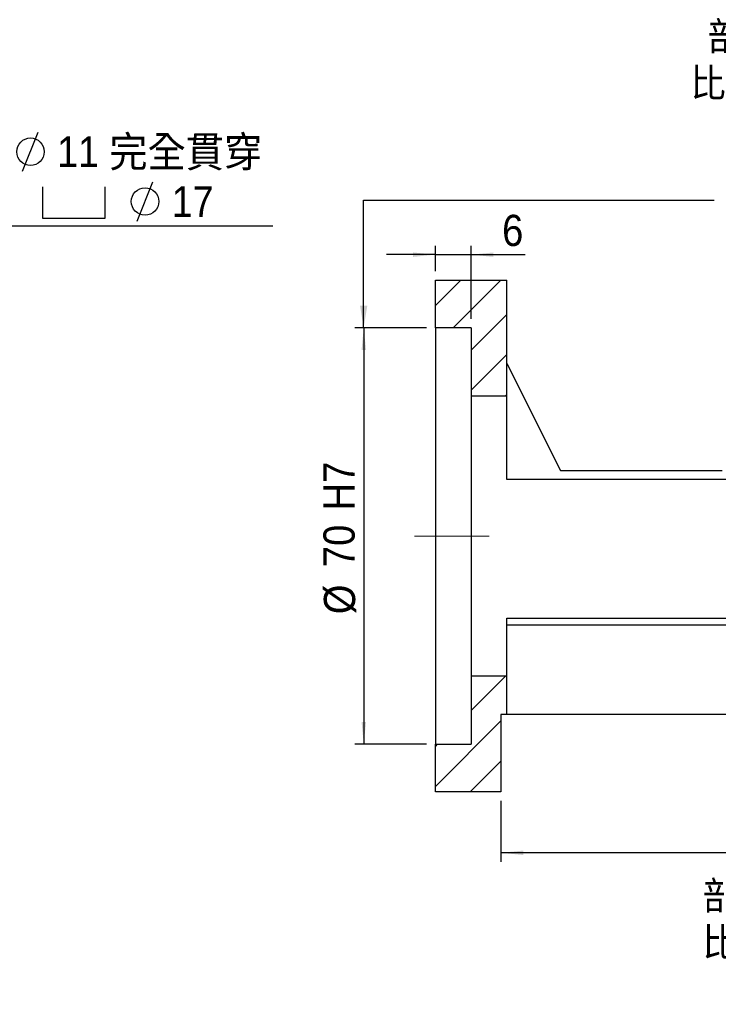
# Model space of a CAD drawing. Header units: millimetres. Extents: x 57 to 403, y 4 to 301.
# Tile 2 of 4: x 179 to 297, y 4 to 169. Entities that reach past the tile are written whole.
import ezdxf

# ---------------------------------------------------------------- set-up
doc = ezdxf.new("R2010")
doc.units = ezdxf.units.MM
doc.header["$LTSCALE"] = 1.5
doc.linetypes.add('CENTERX2', pattern=[20.32, 12.7, -2.54, 2.54, -2.54])
doc.layers.add('FORMAT', color=7, linetype='Continuous')
doc.styles.add('SLDTEXTSTYLE0', font='GOTHIC.TTF', dxfattribs={"width": 0.913, "bigfont": 'bigfont'})
doc.styles.add('SLDTEXTSTYLE1', font='GOTHIC.TTF', dxfattribs={"width": 0.913})
doc.styles.get("Standard").update_dxf_attribs({"font": 'GOTHIC.TTF'})
doc.dimstyles.new('SLDDIMSTYLE0', dxfattribs={"dimtxt": 5.25, "dimasz": 3.75, "dimexe": 0, "dimexo": 0.0625, "dimgap": 1.3125, "dimtad": 1, "dimrnd": 1e-09, "dimzin": 12, "dimdsep": 46, "dimtxsty": 'SLDTEXTSTYLE1', "dimsah": 1, "dimcen": 0.09, "dimadec": 0, "dimazin": 3, "dimtfac": 1, "dimtofl": 0, "dimtmove": 0, "dimatfit": 3, "dimfxl": 0, "dimfrac": 2, "dimtolj": 1, "dimtzin": 12, "dimarcsym": 0})
doc.dimstyles.new('SLDDIMSTYLE2', dxfattribs={"dimtxt": 0.18, "dimasz": 3.75, "dimexe": 0, "dimexo": 0.0625, "dimgap": 0, "dimtad": 0, "dimtih": 1, "dimtoh": 1, "dimdec": 0, "dimrnd": 1e-09, "dimzin": 0, "dimdsep": 46, "dimtxsty": 'Standard', "dimsah": 1, "dimcen": 0.09, "dimadec": 0, "dimazin": 0, "dimtfac": 3.75, "dimtdec": 0, "dimtofl": 0, "dimtmove": 0, "dimatfit": 3, "dimfxl": 0, "dimfrac": 2, "dimtolj": 1, "dimtzin": 0, "dimarcsym": 0})
doc.dimstyles.new('SLDDIMSTYLE5', dxfattribs={"dimtxt": 5.25, "dimasz": 3.75, "dimexe": 0, "dimexo": 0.0625, "dimgap": 1.3125, "dimtad": 1, "dimrnd": 1e-09, "dimzin": 12, "dimdsep": 46, "dimtxsty": 'SLDTEXTSTYLE1', "dimsah": 1, "dimcen": 0.09, "dimadec": 0, "dimazin": 3, "dimtfac": 1, "dimtmove": 0, "dimatfit": 0, "dimfxl": 0, "dimfrac": 2, "dimtolj": 1, "dimtzin": 12, "dimarcsym": 0})

# ---------------------------------------------------------------- blocks, each defined once
blk = doc.blocks.new('SW_SYMBOL_HOLE_DIAM')
at = {"layer": 'FORMAT', "color": 0}
blk.add_line((450, 0), (1050, 1500), dxfattribs=at)
blk.add_circle((750, 750), 525, dxfattribs=at)
blk = doc.blocks.new('SW_SYMBOL_HOLE_SPOT')
at = {"layer": 'FORMAT', "color": 0}
for p, q in [((0, 1312.5), (0, 112.5)), ((2400, 112.5), (2400, 1312.5)), ((0, 112.5), (2400, 112.5))]:
    blk.add_line(p, q, dxfattribs=at)
blk = doc.blocks.new('SW_NOTE_0')
at = {"layer": 'FORMAT', "color": 0}
blk.add_line((50.74, 0), (0, 0), dxfattribs=at)
at = {"layer": 'FORMAT', "color": 0, "xscale": 0.0043935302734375, "yscale": 0.0043935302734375, "zscale": 0.0043935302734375}
for name, p in [('SW_SYMBOL_HOLE_DIAM', (6.73, 9.22)), ('SW_SYMBOL_HOLE_DIAM', (25.98, 0.84)), ('SW_SYMBOL_HOLE_SPOT', (12.04, 0.84))]:
    blk.add_blockref(name, p, dxfattribs=at)
at = {"layer": 'FORMAT', "color": 0, "attachment_point": 1}
for s, insert, char_height, style in [('4-', (0.64, 15.09), 5.159, 'SLDTEXTSTYLE1'), ('11 \\M+18AAE\\M+19153\\M+18AD1\\M+190FA', (14.52, 15.09), 5.1594, 'SLDTEXTSTYLE0'), ('17', (33.77, 6.71), 5.159, 'SLDTEXTSTYLE1')]:
    blk.add_mtext(s, dxfattribs=dict(at, insert=insert, char_height=char_height, style=style))
blk = doc.blocks.new('_D_12')
at = {"layer": 'FORMAT', "color": 7}
for p, q in [((357.14, 50.94), (357.14, 27.69)), ((260.14, 37.94), (260.14, 27.69)), ((357.14, 29.19), (260.14, 29.19))]:
    blk.add_line(p, q, dxfattribs=at)
for points in [[(260.14, 29.19), (263.89, 28.81), (263.89, 29.56)], [(357.14, 29.19), (353.39, 29.56), (353.39, 28.81)]]:
    blk.add_solid(points, dxfattribs=at)
at = {"layer": 'FORMAT', "color": 7, "insert": (305.22, 35.89), "char_height": 5.25, "attachment_point": 1, "style": 'SLDTEXTSTYLE1'}
blk.add_mtext('97', dxfattribs=at)
blk = doc.blocks.new('_D_13')
at = {"layer": 'FORMAT', "color": 7}
for p, q in [((247.64, 117.44), (235.59, 117.44)), ((237.09, 117.44), (237.09, 47.44)), ((247.64, 47.44), (235.59, 47.44))]:
    blk.add_line(p, q, dxfattribs=at)
for points in [[(237.09, 117.44), (236.72, 113.69), (237.47, 113.69)], [(237.09, 47.44), (237.47, 51.19), (236.72, 51.19)]]:
    blk.add_solid(points, dxfattribs=at)
at = {"layer": 'FORMAT', "color": 7, "char_height": 5.25, "attachment_point": 1, "rotation": 90, "style": 'SLDTEXTSTYLE1'}
for s, insert in [(' H7', (230.31, 84.97)), ('70', (230.31, 77.21)), ('%%c', (230.39, 69.3))]:
    blk.add_mtext(s, dxfattribs=dict(at, insert=insert))
blk = doc.blocks.new('_D_14')
at = {"layer": 'FORMAT', "color": 7}
for p, q in [((249.14, 126.94), (249.14, 131.24)), ((255.14, 118.94), (255.14, 131.24)), ((249.14, 129.74), (240.89, 129.74)), ((249.14, 129.74), (255.14, 129.74)), ((255.14, 129.74), (264.22, 129.74))]:
    blk.add_line(p, q, dxfattribs=at)
for points in [[(249.14, 129.74), (245.39, 130.11), (245.39, 129.36)], [(255.14, 129.74), (258.89, 129.36), (258.89, 130.11)]]:
    blk.add_solid(points, dxfattribs=at)
at = {"layer": 'FORMAT', "color": 7, "insert": (260.34, 136.44), "char_height": 5.25, "attachment_point": 1, "style": 'SLDTEXTSTYLE1'}
blk.add_mtext('6', dxfattribs=at)
blk = doc.blocks.new('SW_NOTE_2')
at = {"layer": 'FORMAT', "color": 0, "char_height": 4.7625, "attachment_point": 2, "style": 'SLDTEXTSTYLE0'}
for s, insert in [('\\M+19655\\M+196CA\\M+19AA4 H-H', (15.63, 6.08)), ('\\M+194E4\\M+197E1 1 : 1.5', (15.48, -1.77))]:
    blk.add_mtext(s, dxfattribs=dict(at, insert=insert))
blk = doc.blocks.new('SW_NOTE_3')
at = {"layer": 'FORMAT', "color": 0, "char_height": 4.7625, "attachment_point": 2, "style": 'SLDTEXTSTYLE0'}
for s, insert in [('\\M+19655\\M+196CA\\M+19AA4 I-I', (12.95, 6.08)), ('\\M+194E4\\M+197E1 1 : 1.5', (12.58, -1.77))]:
    blk.add_mtext(s, dxfattribs=dict(at, insert=insert))

msp = doc.modelspace()

# ---------------------------------------------------------------- hatches: boundary and pattern name
at = {"linetype": 'Continuous', "lineweight": 18}
h = msp.add_hatch(dxfattribs=at)
h.set_pattern_fill('ANSI31', scale=1.5, style=0)
h.paths.add_polyline_path([(261.137, 125.435), (249.137, 125.435), (249.137, 117.435), (255.137, 117.435), (255.137, 105.935), (261.137, 105.935)], flags=0)
h = msp.add_hatch(dxfattribs=at)
h.set_pattern_fill('ANSI31', scale=1.5, style=0)
h.paths.add_polyline_path([(261.137, 58.935), (255.137, 58.935), (255.137, 47.435), (249.137, 47.435), (249.137, 39.435), (260.137, 39.435), (260.137, 52.435), (261.137, 52.435)], flags=0)

# ---------------------------------------------------------------- linework, layer by layer
at = {"color": 7, "linetype": 'Continuous', "lineweight": 25}
for p, q in [((249.137, 117.435), (249.137, 125.435)), ((249.137, 125.435), (261.137, 125.435)), ((261.137, 105.935), (261.137, 125.435)), ((255.137, 117.435), (249.137, 117.435)), ((249.137, 117.435), (249.137, 47.435)), ((255.137, 117.435), (255.137, 105.935)), ((261.137, 111.435), (270.137, 93.435)), ((261.137, 105.935), (255.137, 105.935)), ((255.137, 105.935), (255.137, 58.935)), ((261.137, 91.922), (261.137, 105.935)), ((270.137, 93.435), (297.346, 93.435)), ((307.137, 91.922), (261.137, 91.922)), ((261.137, 68.611), (326.137, 68.611)), ((261.137, 58.935), (261.137, 68.611)), ((326.137, 67.435), (261.137, 67.435)), ((255.137, 58.935), (255.137, 47.435)), ((255.137, 58.935), (261.137, 58.935)), ((261.137, 52.435), (261.137, 58.935)), ((261.137, 52.435), (260.137, 52.435)), ((260.137, 52.435), (260.137, 39.435)), ((332.137, 52.435), (261.137, 52.435)), ((249.137, 39.435), (249.137, 47.435)), ((249.137, 47.435), (255.137, 47.435)), ((260.137, 39.435), (249.137, 39.435))]:
    msp.add_line(p, q, dxfattribs=at)
at = {"layer": 'FORMAT', "color": 7, "linetype": 'CENTERX2', "lineweight": 18, "ltscale": 0.666667}
msp.add_line((245.623, 82.435), (258.165, 82.435), dxfattribs=at)

# ---------------------------------------------------------------- block references
at = {"layer": 'FORMAT'}
for name, p in [('SW_NOTE_3', (294.223, 162.758)), ('SW_NOTE_2', (293.305, 18.269))]:
    msp.add_blockref(name, p, dxfattribs=at)
at = {"layer": 'FORMAT', "color": 7}
msp.add_blockref('SW_NOTE_0', (171.06, 134.53), dxfattribs=at)

# ---------------------------------------------------------------- dimensions: what is measured, and where the dimension line sits
for base, p1, p2, dimstyle, picture, middle in [((255.137, 129.737), (249.137, 125.435), (255.137, 117.435), 'SLDDIMSTYLE5', '_D_14', (262.279, 129.737)), ((260.137, 29.187), (357.137, 52.435), (260.137, 39.435), 'SLDDIMSTYLE0', '_D_12', (309.1, 29.187))]:
    dim = msp.add_linear_dim(base=base, p1=p1, p2=p2, dimstyle=dimstyle, dxfattribs=at)
    dim.commit()
    dim.dimension.update_dxf_attribs({"geometry": picture, "text_midpoint": middle, "dimtype": 160})
dim = msp.add_linear_dim(base=(237.091, 47.435), p1=(249.137, 117.435), p2=(249.137, 47.435), angle=90, text='%%c<> H7', dimstyle='SLDDIMSTYLE0', dxfattribs=at)
dim.commit()
dim.dimension.update_dxf_attribs({"geometry": '_D_13', "text_midpoint": (237.091, 82.435), "dimtype": 160})

# ---------------------------------------------------------------- leaders
msp.add_leader([(237.076, 117.435), (237.076, 138.897), (295.994, 138.897)], dimstyle='SLDDIMSTYLE2', dxfattribs=at)

doc.saveas('drawing.dxf')
